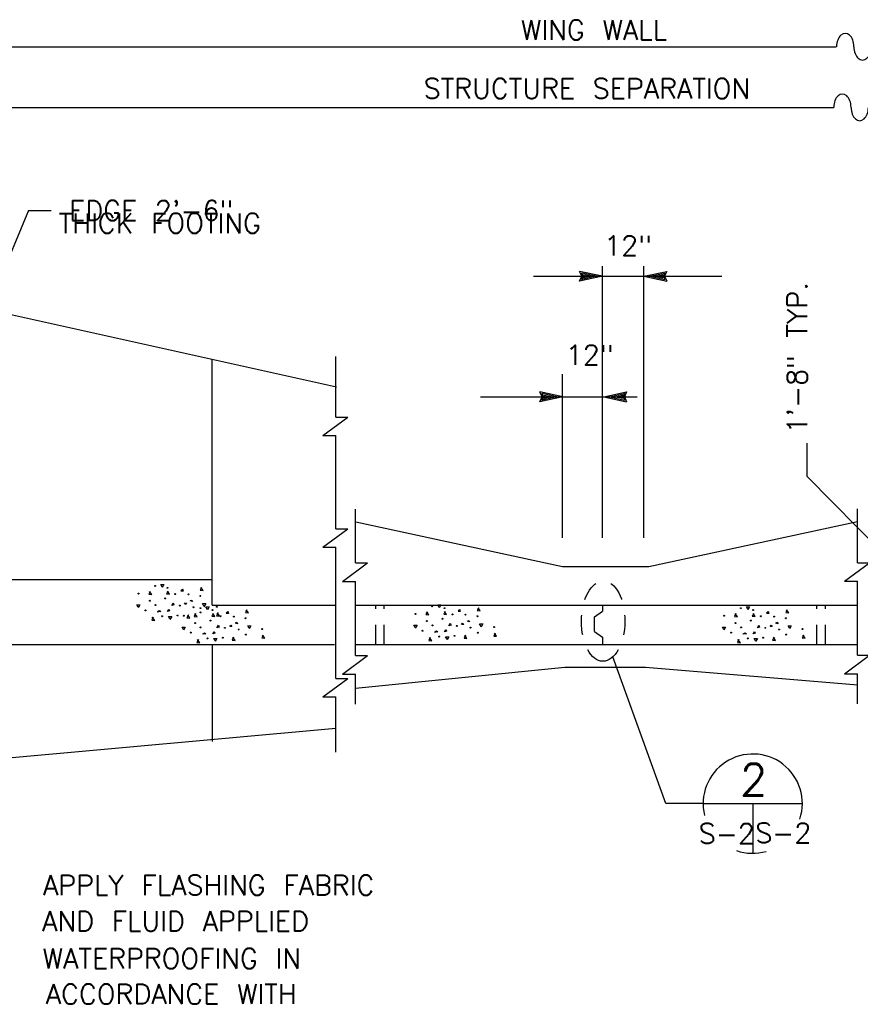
# Model space of a CAD drawing. Extents: x -22.3 to 19.7, y -11.8 to 18.2.
# Tile 15 of 20: x -0.2 to 5.1, y 0.1 to 6.3. Entities that reach past the tile are written whole.
import ezdxf
from ezdxf.enums import TextEntityAlignment as Align

# ---------------------------------------------------------------- set-up
doc = ezdxf.new("R2010")
doc.units = 0
doc.header["$MEASUREMENT"] = 0
doc.linetypes.add('HIDDEN2', pattern=[0.1875, 0.125, -0.0625])
doc.layers.add('01', color=7, linetype='CONTINUOUS')
doc.layers.add('02', color=7, linetype='CONTINUOUS')
doc.styles.add('TXT_SHX', font='txt.shx')

msp = doc.modelspace()

# ---------------------------------------------------------------- linework, layer by layer
at = {"layer": '01', "color": 7, "linetype": 'CONTINUOUS'}
for p, q in [((-1.0214, 6.1483), (4.8986, 6.1483)), ((-1.0214, 5.7663), (4.8836, 5.7663)), ((-0.1874, 5.1163), (-1.1774, 2.7563)), ((-0.1874, 5.1163), (-0.0464, 5.1163)), ((3.4266, 4.7033), (3.2826, 4.7343)), ((3.2966, 4.7033), (3.2826, 4.7343)), ((3.3896, 4.7033), (3.2956, 4.7233)), ((3.3046, 4.7033), (3.2956, 4.7233)), ((3.3536, 4.7033), (3.3086, 4.7123)), ((3.3126, 4.7033), (3.3086, 4.7123)), ((3.4266, 3.0573), (3.4266, 4.7673)), ((3.6876, 3.0573), (3.6876, 4.7673)), ((3.6876, 4.7033), (3.8316, 4.7343)), ((3.7246, 4.7033), (3.8186, 4.7233)), ((3.7606, 4.7033), (3.8056, 4.7133)), ((3.8056, 4.7133), (3.8016, 4.7033)), ((3.8186, 4.7233), (3.8096, 4.7033)), ((3.8316, 4.7343), (3.8176, 4.7033)), ((2.9916, 4.7033), (3.4266, 4.7033)), ((3.4266, 4.7033), (3.2826, 4.6723)), ((3.2826, 4.6723), (3.2966, 4.7033)), ((3.3896, 4.7033), (3.2956, 4.6833)), ((3.2956, 4.6833), (3.3046, 4.7033)), ((3.3536, 4.7033), (3.3086, 4.6933)), ((3.3086, 4.6933), (3.3126, 4.7033)), ((3.4266, 4.7033), (3.6876, 4.7033)), ((3.6876, 4.7033), (4.1786, 4.7033)), ((3.6876, 4.7033), (3.8316, 4.6723)), ((3.7246, 4.7033), (3.8186, 4.6833)), ((3.7606, 4.7033), (3.8056, 4.6943)), ((3.8016, 4.7033), (3.8056, 4.6943)), ((3.8096, 4.7033), (3.8186, 4.6833)), ((3.8176, 4.7033), (3.8316, 4.6723)), ((-1.0214, 4.6223), (1.7506, 4.0083)), ((0.9686, 2.6323), (0.9686, 4.1813)), ((1.7476, 3.8163), (1.7476, 4.1983)), ((3.1746, 3.0573), (3.1746, 4.0873)), ((3.1766, 3.9443), (3.0326, 3.9753)), ((3.0466, 3.9443), (3.0326, 3.9753)), ((3.4346, 3.9443), (3.5786, 3.9753)), ((3.5786, 3.9753), (3.5646, 3.9443)), ((2.6586, 3.9443), (3.1766, 3.9443)), ((3.1766, 3.9443), (3.0326, 3.9133)), ((3.0326, 3.9133), (3.0466, 3.9443)), ((3.1396, 3.9443), (3.0456, 3.9643)), ((3.0546, 3.9443), (3.0456, 3.9643)), ((3.1396, 3.9443), (3.0456, 3.9243)), ((3.0456, 3.9243), (3.0546, 3.9443)), ((3.1036, 3.9443), (3.0586, 3.9533)), ((3.0626, 3.9443), (3.0586, 3.9533)), ((3.1036, 3.9443), (3.0586, 3.9343)), ((3.0586, 3.9343), (3.0626, 3.9443)), ((3.1766, 3.9443), (3.4346, 3.9443)), ((3.4346, 3.9443), (3.5786, 3.9133)), ((3.4346, 3.9443), (3.6446, 3.9443)), ((3.4716, 3.9443), (3.5656, 3.9643)), ((3.4716, 3.9443), (3.5656, 3.9243)), ((3.5076, 3.9443), (3.5526, 3.9543)), ((3.5076, 3.9443), (3.5526, 3.9353)), ((3.5526, 3.9543), (3.5486, 3.9443)), ((3.5486, 3.9443), (3.5526, 3.9353)), ((3.5656, 3.9643), (3.5566, 3.9443)), ((3.5566, 3.9443), (3.5656, 3.9243)), ((3.5646, 3.9443), (3.5786, 3.9133)), ((1.6656, 3.7003), (1.8236, 3.8163)), ((1.7476, 3.8163), (1.8236, 3.8163)), ((1.6656, 3.7003), (1.7476, 3.7003)), ((1.7476, 3.1143), (1.7476, 3.7003)), ((4.7146, 3.4423), (4.7146, 3.6523)), ((5.5566, 2.5883), (4.7146, 3.4423)), ((1.8716, 2.8983), (1.8716, 3.2373)), ((5.0316, 2.9003), (5.0316, 3.2393)), ((1.6656, 2.9983), (1.8236, 3.1143)), ((1.7476, 3.1143), (1.8236, 3.1143)), ((1.8726, 3.1573), (3.1746, 2.8763)), ((3.7186, 2.8763), (5.0326, 3.1593)), ((1.6656, 2.9983), (1.7476, 2.9983)), ((1.7476, 2.1713), (1.7476, 2.9983)), ((1.7896, 2.7823), (1.9476, 2.8983)), ((1.8716, 2.8983), (1.9476, 2.8983)), ((3.1746, 2.8763), (3.7186, 2.8763)), ((4.9496, 2.7843), (5.1076, 2.9003)), ((5.0316, 2.9003), (5.1076, 2.9003)), ((-1.0214, 2.7943), (0.9686, 2.7943)), ((1.7896, 2.7823), (1.8716, 2.7823)), ((1.8716, 2.3153), (1.8716, 2.7823)), ((4.9496, 2.7843), (5.0316, 2.7843)), ((5.0316, 2.3173), (5.0316, 2.7843)), ((0.9686, 2.6323), (1.7406, 2.6323)), ((1.8716, 2.6323), (5.0316, 2.6323)), ((3.4266, 2.6283), (3.4266, 2.5943)), ((3.3766, 2.5593), (3.4266, 2.5943)), ((3.3766, 2.4673), (3.3766, 2.5593)), ((3.3766, 2.4673), (3.4266, 2.4323)), ((3.4266, 2.4323), (3.4266, 2.3833)), ((-3.0414, 2.3843), (1.7396, 2.3843)), ((0.9686, 2.3843), (0.9686, 1.7753)), ((1.8716, 2.3843), (5.0316, 2.3843)), ((1.7896, 2.1993), (1.9476, 2.3153)), ((1.8716, 2.3153), (1.9476, 2.3153)), ((3.8246, 1.3833), (3.4916, 2.3073)), ((4.9496, 2.2013), (5.1076, 2.3173)), ((5.0316, 2.3173), (5.1076, 2.3173)), ((1.8716, 2.1113), (3.1896, 2.2423)), ((3.1896, 2.2423), (3.6966, 2.2423)), ((3.6966, 2.2423), (5.0346, 2.1313)), ((1.6656, 2.0553), (1.8236, 2.1713)), ((1.7476, 2.1713), (1.8236, 2.1713)), ((1.7896, 2.1993), (1.8716, 2.1993)), ((1.8716, 2.0093), (1.8716, 2.1993)), ((4.9496, 2.2013), (5.0316, 2.2013)), ((5.0316, 2.0113), (5.0316, 2.2013)), ((1.6656, 2.0553), (1.7476, 2.0553)), ((1.7476, 1.7083), (1.7476, 2.0553)), ((-1.0214, 1.6083), (1.7476, 1.8583)), ((4.0606, 1.3833), (3.8246, 1.3833))]:
    msp.add_line(p, q, dxfattribs=at)
at = {"layer": '01', "color": 7, "linetype": 'HIDDEN2'}
for p, q in [((1.9986, 2.3843), (1.9986, 2.6323)), ((2.0516, 2.3843), (2.0516, 2.6323)), ((4.7766, 2.3843), (4.7766, 2.6323)), ((4.8316, 2.3843), (4.8316, 2.6323))]:
    msp.add_line(p, q, dxfattribs=at)
at = {"layer": '01', "color": 7, "linetype": 'CONTINUOUS'}
for centre, major_axis in [((4.9551, 6.1483), (0, -0.084)), ((5.0641, 6.1483), (0, 0.084)), ((4.9371, 5.7663), (0, -0.084)), ((5.0461, 5.7663), (0, 0.084))]:
    msp.add_ellipse(centre, major_axis=major_axis, ratio=0.648782, start_param=1.570796, end_param=4.712389, dxfattribs=at)
at = {"layer": '01', "color": 7, "linetype": 'HIDDEN2'}
msp.add_ellipse((3.4306, 2.5323), major_axis=(-0.002, -0.253), ratio=0.540911, dxfattribs=at)
at = {"layer": '02', "color": 7, "linetype": 'CONTINUOUS'}
for p, q in [((0.7716, 2.7243), (0.7816, 2.7333)), ((2.5166, 2.5963), (2.5266, 2.6053)), ((1.0566, 2.5843), (1.0666, 2.5933)), ((4.4596, 2.5843), (4.4696, 2.5933)), ((4.0606, 1.3833), (4.6846, 1.3833)), ((4.3726, 1.3833), (4.3726, 1.0713))]:
    msp.add_line(p, q, dxfattribs=at)
for points in [[(0.6536, 2.7463), (0.6446, 2.7623), (0.6636, 2.7623), (0.6536, 2.7443)], [(0.7816, 2.7353), (0.7856, 2.7213), (0.7716, 2.7213)], [(0.9016, 2.7443), (0.8926, 2.7263), (0.9116, 2.7243), (0.8976, 2.7443)], [(0.5786, 2.7193), (0.5696, 2.7013), (0.5886, 2.7003), (0.5736, 2.7193)], [(0.6906, 2.7213), (0.6816, 2.7033), (0.6996, 2.7013), (0.6866, 2.7213)], [(0.5026, 2.6193), (0.4936, 2.6343), (0.5136, 2.6343), (0.5026, 2.6163)], [(0.7946, 2.6383), (0.8006, 2.6473), (0.8076, 2.6383), (0.7966, 2.6383)], [(0.8306, 2.6623), (0.8396, 2.6653), (0.8436, 2.6563), (0.8306, 2.6603)], [(0.9166, 2.6273), (0.9076, 2.6423), (0.9276, 2.6423), (0.9166, 2.6233)], [(0.9386, 2.6063), (0.9296, 2.6223), (0.9486, 2.6223), (0.9386, 2.6043)], [(1.1866, 2.6043), (1.1776, 2.5863), (1.1966, 2.5843), (1.1826, 2.6043)], [(2.3986, 2.6183), (2.3896, 2.6343), (2.4086, 2.6343), (2.3986, 2.6163)], [(2.5266, 2.6073), (2.5306, 2.5933), (2.5166, 2.5933)], [(2.6466, 2.6163), (2.6376, 2.5983), (2.6566, 2.5963), (2.6426, 2.6163)], [(4.3416, 2.6063), (4.3326, 2.6223), (4.3516, 2.6223), (4.3416, 2.6043)], [(4.5896, 2.6043), (4.5806, 2.5863), (4.5996, 2.5843), (4.5856, 2.6043)], [(0.5966, 2.5563), (0.5876, 2.5383), (0.6066, 2.5363), (0.5916, 2.5563)], [(0.6266, 2.5923), (0.6356, 2.5983), (0.6446, 2.5923), (0.6226, 2.5893)], [(0.7026, 2.5473), (0.6936, 2.5623), (0.7136, 2.5623), (0.7026, 2.5433)], [(0.8186, 2.5713), (0.8096, 2.5533), (0.8276, 2.5513), (0.8146, 2.5713)], [(0.8636, 2.5793), (0.8546, 2.5613), (0.8736, 2.5603), (0.8586, 2.5793)], [(0.9756, 2.5813), (0.9666, 2.5633), (0.9846, 2.5613), (0.9716, 2.5813)], [(1.0056, 2.5843), (0.9966, 2.5663), (1.0146, 2.5653), (1.0006, 2.5843)], [(1.0666, 2.5953), (1.0706, 2.5813), (1.0566, 2.5813)], [(2.3236, 2.5913), (2.3146, 2.5733), (2.3336, 2.5723), (2.3186, 2.5913)], [(2.4356, 2.5933), (2.4266, 2.5753), (2.4446, 2.5733), (2.4316, 2.5933)], [(4.2666, 2.5793), (4.2576, 2.5613), (4.2766, 2.5603), (4.2616, 2.5793)], [(4.3786, 2.5813), (4.3696, 2.5633), (4.3876, 2.5613), (4.3746, 2.5813)], [(4.4696, 2.5953), (4.4736, 2.5813), (4.4596, 2.5813)], [(0.7876, 2.4793), (0.7786, 2.4943), (0.7986, 2.4943), (0.7876, 2.4763)], [(1.0796, 2.4983), (1.0856, 2.5073), (1.0926, 2.4983), (1.0816, 2.4983)], [(1.1156, 2.5223), (1.1246, 2.5253), (1.1286, 2.5163), (1.1156, 2.5203)], [(1.2016, 2.4873), (1.1926, 2.5023), (1.2126, 2.5023), (1.2016, 2.4833)], [(2.2476, 2.4913), (2.2386, 2.5063), (2.2586, 2.5063), (2.2476, 2.4883)], [(2.5396, 2.5103), (2.5456, 2.5193), (2.5526, 2.5103), (2.5416, 2.5103)], [(2.5756, 2.5343), (2.5846, 2.5373), (2.5886, 2.5283), (2.5756, 2.5323)], [(2.6616, 2.4993), (2.6526, 2.5143), (2.6726, 2.5143), (2.6616, 2.4953)], [(4.1906, 2.4793), (4.1816, 2.4943), (4.2016, 2.4943), (4.1906, 2.4763)], [(4.4826, 2.4983), (4.4886, 2.5073), (4.4956, 2.4983), (4.4846, 2.4983)], [(4.5186, 2.5223), (4.5276, 2.5253), (4.5316, 2.5163), (4.5186, 2.5203)], [(4.6046, 2.4873), (4.5956, 2.5023), (4.6156, 2.5023), (4.6046, 2.4833)], [(0.9116, 2.4523), (0.9206, 2.4583), (0.9296, 2.4523), (0.9076, 2.4493)], [(0.9876, 2.4073), (0.9786, 2.4223), (0.9986, 2.4223), (0.9876, 2.4033)], [(1.1036, 2.4313), (1.0946, 2.4133), (1.1126, 2.4113), (1.0996, 2.4313)], [(1.2906, 2.4443), (1.2816, 2.4263), (1.2996, 2.4253), (1.2856, 2.4443)], [(2.3416, 2.4283), (2.3326, 2.4103), (2.3516, 2.4083), (2.3366, 2.4283)], [(2.3716, 2.4643), (2.3806, 2.4703), (2.3896, 2.4643), (2.3676, 2.4613)], [(2.4476, 2.4193), (2.4386, 2.4343), (2.4586, 2.4343), (2.4476, 2.4153)], [(2.5636, 2.4433), (2.5546, 2.4253), (2.5726, 2.4233), (2.5596, 2.4433)], [(2.7506, 2.4563), (2.7416, 2.4383), (2.7596, 2.4373), (2.7456, 2.4563)], [(4.3146, 2.4523), (4.3236, 2.4583), (4.3326, 2.4523), (4.3106, 2.4493)], [(4.3906, 2.4073), (4.3816, 2.4223), (4.4016, 2.4223), (4.3906, 2.4033)], [(4.5066, 2.4313), (4.4976, 2.4133), (4.5156, 2.4113), (4.5026, 2.4313)], [(4.6936, 2.4443), (4.6846, 2.4263), (4.7026, 2.4253), (4.6886, 2.4443)], [(0.8816, 2.4163), (0.8726, 2.3983), (0.8916, 2.3963), (0.8766, 2.4163)], [(4.2846, 2.4163), (4.2756, 2.3983), (4.2946, 2.3963), (4.2796, 2.4163)]]:
    msp.add_lwpolyline(points, dxfattribs=at)
for points in [[(0.6866, 2.5923), (0.6956, 2.6073), (0.6996, 2.5963)], [(0.7136, 2.6303), (0.7226, 2.6473), (0.7276, 2.6353)], [(0.9986, 2.4903), (1.0076, 2.5073), (1.0126, 2.4953)], [(2.4586, 2.5023), (2.4676, 2.5193), (2.4726, 2.5073)], [(4.4016, 2.4903), (4.4106, 2.5073), (4.4156, 2.4953)], [(0.9716, 2.4523), (0.9806, 2.4673), (0.9846, 2.4563)], [(2.4316, 2.4643), (2.4406, 2.4793), (2.4446, 2.4683)], [(4.3746, 2.4523), (4.3836, 2.4673), (4.3876, 2.4563)]]:
    msp.add_lwpolyline(points, close=True, dxfattribs=at)
for centre in [(0.6095, 2.7541), (0.6865, 2.742), (0.5047, 2.706), (0.673, 2.6754), (0.7364, 2.7028), (0.8197, 2.701), (0.8939, 2.6907), (0.5762, 2.6605), (0.6109, 2.6331), (0.7639, 2.6299), (0.8503, 2.6196), (0.8945, 2.6141), (0.9715, 2.602), (0.9988, 2.6227), (2.3545, 2.6261), (2.4315, 2.614), (4.2975, 2.6141), (4.3745, 2.602), (0.5488, 2.5998), (0.6532, 2.5633), (0.7504, 2.5678), (0.7897, 2.566), (0.8957, 2.5876), (1.0214, 2.5628), (1.1047, 2.561), (1.1789, 2.5507), (2.2497, 2.578), (2.418, 2.5474), (2.4814, 2.5748), (2.5647, 2.573), (2.6389, 2.5627), (4.1927, 2.566), (4.4244, 2.5628), (4.5077, 2.561), (4.5819, 2.5507), (0.8612, 2.5205), (0.8959, 2.4931), (0.958, 2.5354), (1.0489, 2.4899), (1.1353, 2.4796), (1.2838, 2.4827), (2.3212, 2.5325), (2.3559, 2.5051), (2.5089, 2.5019), (2.5953, 2.4916), (2.7438, 2.4947), (4.2642, 2.5205), (4.2989, 2.4931), (4.361, 2.5354), (4.4519, 2.4899), (4.5383, 2.4796), (4.6868, 2.4827), (0.8338, 2.4598), (0.9382, 2.4233), (1.0354, 2.4278), (1.1807, 2.4476), (2.2938, 2.4718), (2.3982, 2.4353), (2.4954, 2.4398), (2.6407, 2.4596), (4.2368, 2.4598), (4.3412, 2.4233), (4.4384, 2.4278), (4.5837, 2.4476)]:
    msp.add_circle(centre, 0.00293, dxfattribs=at)
for start, end in [(341.96976, 193.81208), (251.04049, 285.74671)]:
    msp.add_arc((4.3726, 1.3833), 0.3125, start, end, dxfattribs=at)

# ---------------------------------------------------------------- texts
at = {"layer": '01', "color": 7, "linetype": 'CONTINUOUS', "style": 'TXT_SHX'}
for s, height, p in [('WING WALL', 0.125, (3.3731, 6.1913)), ('STRUCTURE SEPARATION', 0.124998, (3.3281, 5.8233)), ('THICK FOOTING', 0.124998, (0.6385, 4.9743)), ('12"', 0.125, (3.5866, 4.8333)), ('12"', 0.125, (3.3456, 4.1453))]:
    msp.add_text(s, height=height, dxfattribs=at).set_placement(p, align=Align.CENTER)
for s, height, p in [('EDGE 2\'-6"', 0.125, (0.0676, 5.0543)), ('APPLY FLASHING FABRIC', 0.124998, (-0.0974, 0.8073)), ('AND FLUID APPLIED', 0.124998, (-0.1024, 0.5813)), ('WATERPROOFING IN', 0.124998, (-0.0994, 0.3463)), ('ACCORDANCE WITH', 0.124998, (-0.0794, 0.1223))]:
    msp.add_text(s, height=height, dxfattribs=at).set_placement(p)
msp.add_text('1\'-8" TYP.', height=0.125, rotation=90, dxfattribs=at).set_placement((4.7146, 3.7133))
at = {"layer": '02', "color": 7, "linetype": 'CONTINUOUS', "style": 'TXT_SHX'}
for s, height, p in [('2', 0.2, (4.3785, 1.4343)), ('S-2', 0.125, (4.2091, 1.1323)), ('S-2', 0.125, (4.5651, 1.1363))]:
    msp.add_text(s, height=height, dxfattribs=at).set_placement(p, align=Align.CENTER)

doc.saveas('drawing.dxf')
